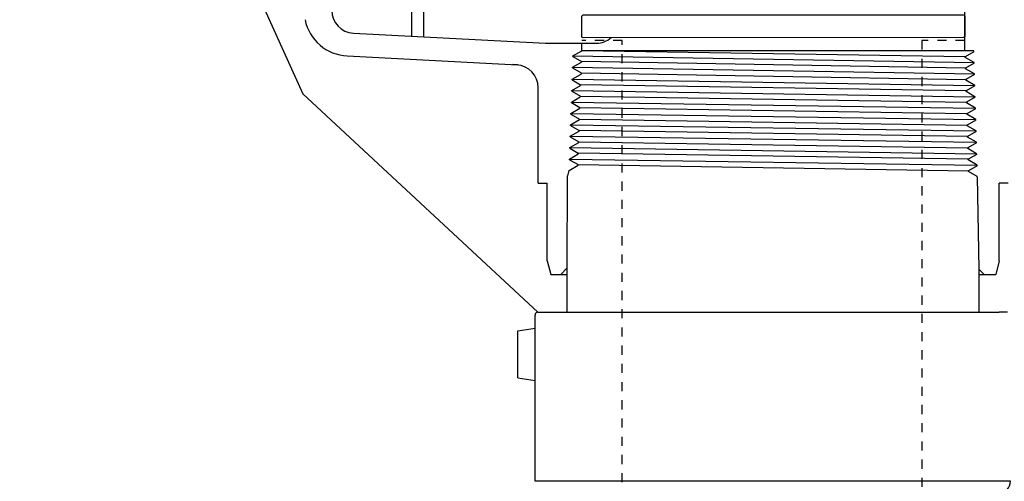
# Model space of a CAD drawing. Extents: x 1081 to 2220, y 0 to 2796.
# Tile 63 of 161: x 1591 to 1602, y 965 to 970. Entities that reach past the tile are written whole.
import ezdxf

# ---------------------------------------------------------------- set-up
doc = ezdxf.new("R2010")
doc.units = 0
doc.header["$MEASUREMENT"] = 0
doc.header["$PDSIZE"] = 1
doc.linetypes.add('HIDDEN5', pattern=[0.05, 0.025, -0.025])
doc.layers.get('DEFPOINTS').update_dxf_attribs({"linetype": 'CONTINUOUS'})
for name, color, linetype in [('DIM', 3, 'CONTINUOUS'), ('FACE-SEAL-ADAPTOR', 3, 'CONTINUOUS'), ('FILL-TUBE', 1, 'CONTINUOUS'), ('JACK-SCREW', 2, 'CONTINUOUS'), ('PEAGRAVEL-HATCH', 3, 'CONTINUOUS'), ('SPILL-BUCKET', 1, 'CONTINUOUS')]:
    doc.layers.add(name, color=color, linetype=linetype)
doc.styles.add('SIMPLEX', font='simplex')
doc.dimstyles.new('DIM64', dxfattribs={"dimscale": 64, "dimtxt": 0.09375, "dimasz": 0.09375, "dimexe": 0.0625, "dimexo": 0.0625, "dimgap": 0.046875, "dimtad": 1, "dimdec": 4, "dimzin": 3, "dimdsep": 46, "dimlunit": 4, "dimtxsty": 'SIMPLEX', "dimcen": 0, "dimclrd": 256, "dimclre": 256, "dimclrt": 256, "dimadec": 0, "dimazin": 0, "dimtfac": 1, "dimtdec": 4, "dimtmove": 0, "dimatfit": 3, "dimfxl": 1, "dimfrac": 2, "dimtolj": 1, "dimtzin": 0, "dimarcsym": 0})

# ---------------------------------------------------------------- blocks, each defined once
blk = doc.blocks.new('*D55')
at = {"layer": 'DEFPOINTS', "color": 0, "transparency": 16777216}
for p in [(1389.622, 978.296), (1911.122, 974.015), (1911.122, 700.523)]:
    blk.add_point(p, dxfattribs=at)
at = {"layer": 'DIM', "lineweight": -2, "transparency": 16777216}
for p, q in [((1389.622, 974.296), (1389.622, 696.523)), ((1911.122, 970.015), (1911.122, 696.523)), ((1395.622, 700.523), (1905.122, 700.523))]:
    blk.add_line(p, q, dxfattribs=at)
at = {"layer": 'DIM', "transparency": 16777216}
for points in [[(1395.622, 701.523), (1395.622, 699.523), (1389.622, 700.523)], [(1905.122, 701.523), (1905.122, 699.523), (1911.122, 700.523)]]:
    blk.add_solid(points, dxfattribs=at)
at = {"layer": 'DIM', "transparency": 16777216, "insert": (1650.372, 708.095), "char_height": 6, "attachment_point": 5, "style": 'SIMPLEX'}
blk.add_mtext('\\A1;43\'-5 1/2" (F.V. TANK SLAB)', dxfattribs=at)

msp = doc.modelspace()

# ---------------------------------------------------------------- hatches: boundary and pattern name
at = {"layer": 'PEAGRAVEL-HATCH'}
h = msp.add_hatch(dxfattribs=at)
h.set_pattern_fill('AR-SAND', color=256, scale=7.5, style=0)
h.set_pattern_definition([(37.5, (1705.354, 937.986), (-0.47245, 14.4512), [0, -11.4, 0, -12.75, 0, -12.1875]), (7.5, (1705.354, 937.986), (13.2733, 21.166), [0, -6.15, 0, -10.275, 0, -3.9375]), (327.5, (1696.129, 937.986), (23.3561, 0.0424), [0, -3.75, 0, -13.5, 0, -17.625]), (317.5, (1696.129, 937.986), (22.546, 6.5826), [0, -1.875, 0, -8.85, 0, -10.125])])
h.paths.add_polyline_path([(1570.33517, 980.73529), (1595.38964, 980.73529), (1595.38964, 937.98634), (1570.33517, 937.98634)])

# ---------------------------------------------------------------- linework, layer by layer
at = {"layer": 'DEFPOINTS', "linetype": 'Continuous'}
msp.add_lwpolyline([(1592.113, 974.53395), (1593.14241, 970.9447), (1593.95631, 969.1489), (1596.53746, 966.75129)], dxfattribs=at)
at = {"layer": 'FACE-SEAL-ADAPTOR', "color": 1, "linetype": 'Continuous'}
for p, q in [((1596.85461, 967.23208), (1596.85461, 966.75129)), ((1601.37836, 967.22355), (1601.37836, 966.75129)), ((1596.50621, 964.89528), (1596.50621, 966.72004)), ((1596.53746, 966.75129), (1596.63121, 966.75129)), ((1596.63121, 966.75129), (1601.60176, 966.75129)), ((1601.69551, 966.75129), (1601.60176, 966.75129)), ((1596.31871, 966.54599), (1596.50621, 966.57724)), ((1596.31871, 966.03254), (1596.31871, 966.54599)), ((1596.31871, 966.03254), (1596.50621, 966.00129))]:
    msp.add_line(p, q, dxfattribs=at)
at = {"layer": 'FACE-SEAL-ADAPTOR', "color": 8, "linetype": 'Continuous'}
msp.add_line((1601.72676, 964.89528), (1596.50621, 964.89528), dxfattribs=at)
at = {"layer": 'FACE-SEAL-ADAPTOR', "color": 1, "linetype": 'Continuous'}
for centre, radius, start, end in [((1596.53746, 966.72004), 0.03125, 90, 180), ((1601.60176, 964.89528), 0.125, 270, 360)]:
    msp.add_arc(centre, radius, start, end, dxfattribs=at)
at = {"layer": 'FILL-TUBE', "color": 1, "linetype": 'HIDDEN5'}
for points in [[(1597.46337, 923.08497), (1597.46337, 969.73364), (1597.01986, 969.73364)], [(1601.22377, 969.73364), (1600.75446, 969.73364), (1600.75446, 923.08497)]]:
    msp.add_lwpolyline(points, dxfattribs=at)
at = {"layer": 'JACK-SCREW', "linetype": 'Continuous'}
msp.add_lwpolyline([(1597.01986, 969.77876), (1597.01986, 969.99751, -0.41421356), (1597.03549, 970.01313), (1601.20814, 970.01489, -0.41421356), (1601.22377, 969.99926), (1601.22377, 969.78051, -0.41421356), (1601.20814, 969.76489), (1597.03549, 969.76313, -0.41421356)], format="xyb", close=True, dxfattribs=at)
at = {"layer": 'SPILL-BUCKET', "linetype": 'Continuous'}
for p, q in [((1601.22377, 969.62136), (1601.22377, 971.47116)), ((1595.15087, 970.50735), (1595.15087, 969.78022)), ((1595.28307, 970.50735), (1595.28307, 969.77276)), ((1594.51117, 969.81327), (1596.62005, 969.70239)), ((1596.62005, 969.70239), (1597.17872, 969.70239)), ((1597.01986, 969.62136), (1597.01986, 969.70239)), ((1601.2227, 969.63522), (1601.22377, 969.62136)), ((1594.444, 969.56379), (1596.31193, 969.4657)), ((1596.92177, 969.56485), (1597.01986, 969.62136)), ((1596.92177, 969.55846), (1596.92177, 969.56485)), ((1596.92177, 969.55846), (1597.0156, 969.50302)), ((1601.32292, 969.62136), (1597.01986, 969.62136)), ((1601.32292, 969.60963), (1601.22803, 969.55526)), ((1601.22803, 969.5478), (1601.22803, 969.55526)), ((1601.32612, 969.49129), (1601.22803, 969.5478)), ((1601.32292, 969.60963), (1601.32292, 969.62136)), ((1596.31193, 969.4657), (1596.25755, 969.4689)), ((1596.91751, 969.44011), (1597.0156, 969.49555)), ((1596.91751, 969.43265), (1596.91751, 969.44011)), ((1596.91751, 969.43265), (1597.0124, 969.37827)), ((1597.0156, 969.50302), (1597.0156, 969.49555)), ((1601.32612, 969.48489), (1601.23123, 969.43052)), ((1601.2323, 969.42305), (1601.23123, 969.43052)), ((1601.33038, 969.36655), (1601.2323, 969.42305)), ((1601.32612, 969.48489), (1601.32612, 969.49129)), ((1596.91324, 969.30791), (1597.01133, 969.36441)), ((1596.91324, 969.30151), (1596.91324, 969.30791)), ((1597.0124, 969.37827), (1597.01133, 969.36441)), ((1601.33038, 969.35908), (1601.23549, 969.30577)), ((1601.23549, 969.29831), (1601.23549, 969.30577)), ((1601.33038, 969.35908), (1601.33038, 969.36761)), ((1596.54222, 968.16604), (1596.54222, 969.21622)), ((1596.90898, 969.18317), (1597.00707, 969.23967)), ((1596.91324, 969.30151), (1597.00707, 969.24607)), ((1597.00707, 969.24607), (1597.00707, 969.23967)), ((1601.33358, 969.24074), (1601.23549, 969.29831)), ((1601.33358, 969.23434), (1601.23869, 969.17997)), ((1601.33358, 969.23434), (1601.33358, 969.24074)), ((1596.90472, 969.05736), (1597.0028, 969.11386)), ((1596.90898, 969.1757), (1596.90898, 969.18317)), ((1596.90898, 969.1757), (1597.00387, 969.12133)), ((1597.00387, 969.12133), (1597.0028, 969.11386)), ((1601.23869, 969.1725), (1601.23869, 969.17997)), ((1601.23869, 969.17357), (1601.24083, 969.1725)), ((1601.33678, 969.116), (1601.23869, 969.1725)), ((1601.33785, 969.1096), (1601.24296, 969.05523)), ((1601.33785, 969.1096), (1601.33678, 969.116)), ((1596.90045, 968.93262), (1596.99854, 968.98912)), ((1596.90472, 969.05096), (1596.90472, 969.05736)), ((1596.90472, 969.05096), (1596.99854, 968.99659)), ((1596.99854, 968.99659), (1596.99854, 968.98912)), ((1601.24296, 969.04776), (1601.24296, 969.05523)), ((1601.34105, 968.99125), (1601.24296, 969.04776)), ((1601.34105, 968.98379), (1601.24616, 968.92942)), ((1601.34105, 968.98379), (1601.34105, 968.99125)), ((1596.90045, 968.92622), (1596.90045, 968.93262)), ((1596.90045, 968.92622), (1596.99534, 968.87078)), ((1601.24616, 968.92302), (1601.24616, 968.92942)), ((1601.34424, 968.86545), (1601.24616, 968.92302)), ((1596.89619, 968.80787), (1596.99534, 968.86438)), ((1596.89619, 968.80041), (1596.89619, 968.80787)), ((1596.89619, 968.80041), (1596.99001, 968.74604)), ((1596.99534, 968.87078), (1596.99534, 968.86438)), ((1601.34424, 968.85905), (1601.25042, 968.80468)), ((1601.25042, 968.79721), (1601.25042, 968.80468)), ((1601.34851, 968.74071), (1601.25042, 968.79721)), ((1601.34424, 968.85905), (1601.34424, 968.86545)), ((1596.89192, 968.68207), (1596.99001, 968.73857)), ((1596.89192, 968.67567), (1596.89192, 968.68207)), ((1596.89192, 968.67567), (1596.98681, 968.62129)), ((1596.99001, 968.74604), (1596.99001, 968.73857)), ((1601.34851, 968.73431), (1601.25362, 968.67993)), ((1601.25362, 968.67247), (1601.25362, 968.67993)), ((1601.35171, 968.61596), (1601.25362, 968.67247)), ((1601.34851, 968.73431), (1601.34851, 968.74071)), ((1596.88766, 968.55732), (1596.98681, 968.61383)), ((1596.88766, 968.55093), (1596.88766, 968.55732)), ((1596.88766, 968.55093), (1596.98148, 968.49549)), ((1596.98681, 968.62129), (1596.98681, 968.61383)), ((1601.35171, 968.6085), (1601.25788, 968.55413)), ((1601.25788, 968.54773), (1601.25788, 968.55413)), ((1601.35171, 968.6085), (1601.35171, 968.61596)), ((1596.88446, 968.43258), (1596.98148, 968.48909)), ((1596.98148, 968.49549), (1596.98148, 968.48909)), ((1601.35491, 968.49016), (1601.25788, 968.54773)), ((1601.35597, 968.48376), (1601.26108, 968.42938)), ((1601.35597, 968.48376), (1601.35491, 968.49016)), ((1596.88019, 968.30677), (1596.97828, 968.36328)), ((1596.88339, 968.42512), (1596.88446, 968.43258)), ((1596.88339, 968.42512), (1596.97828, 968.37074)), ((1596.97828, 968.37074), (1596.97828, 968.36328)), ((1601.26108, 968.42192), (1601.26108, 968.42938)), ((1601.35917, 968.36541), (1601.26108, 968.42192)), ((1601.35917, 968.35902), (1601.26428, 968.30358)), ((1601.35917, 968.35902), (1601.35917, 968.36541)), ((1596.8578, 968.24707), (1596.85461, 967.23208)), ((1596.8674, 968.24707), (1596.88019, 968.30677)), ((1601.26428, 968.29718), (1601.26428, 968.30358)), ((1601.36237, 968.24067), (1601.26428, 968.29718)), ((1601.36237, 968.23747), (1601.36237, 968.24067)), ((1601.36237, 968.23747), (1601.37836, 967.22355)), ((1596.54222, 968.16604), (1596.64031, 968.16604)), ((1596.64031, 967.31524), (1596.64031, 968.16604)), ((1601.60332, 967.31524), (1601.60332, 968.16604)), ((1601.70248, 968.16604), (1601.60332, 968.16604)), ((1596.64031, 967.31524), (1596.67975, 967.16597)), ((1601.60332, 967.31524), (1601.56387, 967.16597)), ((1596.67975, 967.16597), (1596.85461, 967.16597)), ((1596.7885, 967.16597), (1596.85674, 967.23421)), ((1601.38049, 967.22355), (1601.37836, 967.22355)), ((1601.37836, 967.16597), (1601.56387, 967.16597)), ((1601.43807, 967.16597), (1601.38049, 967.22355))]:
    msp.add_line(p, q, dxfattribs=at)
at = {"layer": 'SPILL-BUCKET', "color": 7, "linetype": 'Continuous'}
for p, q in [((1596.92177, 969.56485), (1601.32612, 969.49129)), ((1601.22803, 969.55526), (1597.01986, 969.62136)), ((1596.91858, 969.44011), (1601.33038, 969.36761)), ((1601.23123, 969.43052), (1597.0156, 969.50302)), ((1596.91324, 969.30791), (1601.33358, 969.24074)), ((1597.0124, 969.37827), (1601.23549, 969.30577)), ((1601.23869, 969.17997), (1597.00707, 969.24607)), ((1596.91005, 969.18317), (1601.33678, 969.116)), ((1597.00387, 969.12133), (1601.24296, 969.05523)), ((1596.90472, 969.05736), (1601.34105, 968.99125)), ((1601.24616, 968.92942), (1596.99854, 968.99552)), ((1596.90152, 968.93262), (1601.34424, 968.86545)), ((1596.89619, 968.80787), (1601.34851, 968.74071)), ((1596.99534, 968.87078), (1601.25042, 968.80574)), ((1596.89299, 968.68313), (1601.35171, 968.61596)), ((1601.25362, 968.67993), (1596.99001, 968.74604)), ((1596.88766, 968.55732), (1601.35491, 968.49016)), ((1596.98681, 968.62129), (1601.25788, 968.55413)), ((1601.26108, 968.42938), (1596.98148, 968.49549)), ((1596.88446, 968.43258), (1601.35917, 968.36541)), ((1596.97828, 968.37074), (1601.26428, 968.30358))]:
    msp.add_line(p, q, dxfattribs=at)
at = {"layer": 'SPILL-BUCKET', "linetype": 'Continuous'}
for centre, radius, start, end in [((1594.52396, 970.06275), 0.24948, 180, 267.064327), ((1594.47065, 970.06275), 0.50003, 191.693497, 267.064327), ((1594.47065, 970.06275), 0.50003, 191.693497, 267.064327), ((1597.17872, 969.95294), 0.24948, 270, 311.083243), ((1596.29167, 969.21622), 0.24948, 0, 87.064327)]:
    msp.add_arc(centre, radius, start, end, dxfattribs=at)

# ---------------------------------------------------------------- dimensions: what is measured, and where the dimension line sits
at = {"layer": 'DIM'}
dim = msp.add_linear_dim(base=(1911.12181, 700.52328), p1=(1389.62181, 978.29596), p2=(1911.12181, 974.01471), angle=0, text='<> (F.V. TANK SLAB)', dimstyle='DIM64', dxfattribs=at)
dim.commit()
dim.dimension.update_dxf_attribs({"geometry": '*D55', "text_midpoint": (1650.37181, 708.09471)})

doc.saveas('drawing.dxf')
